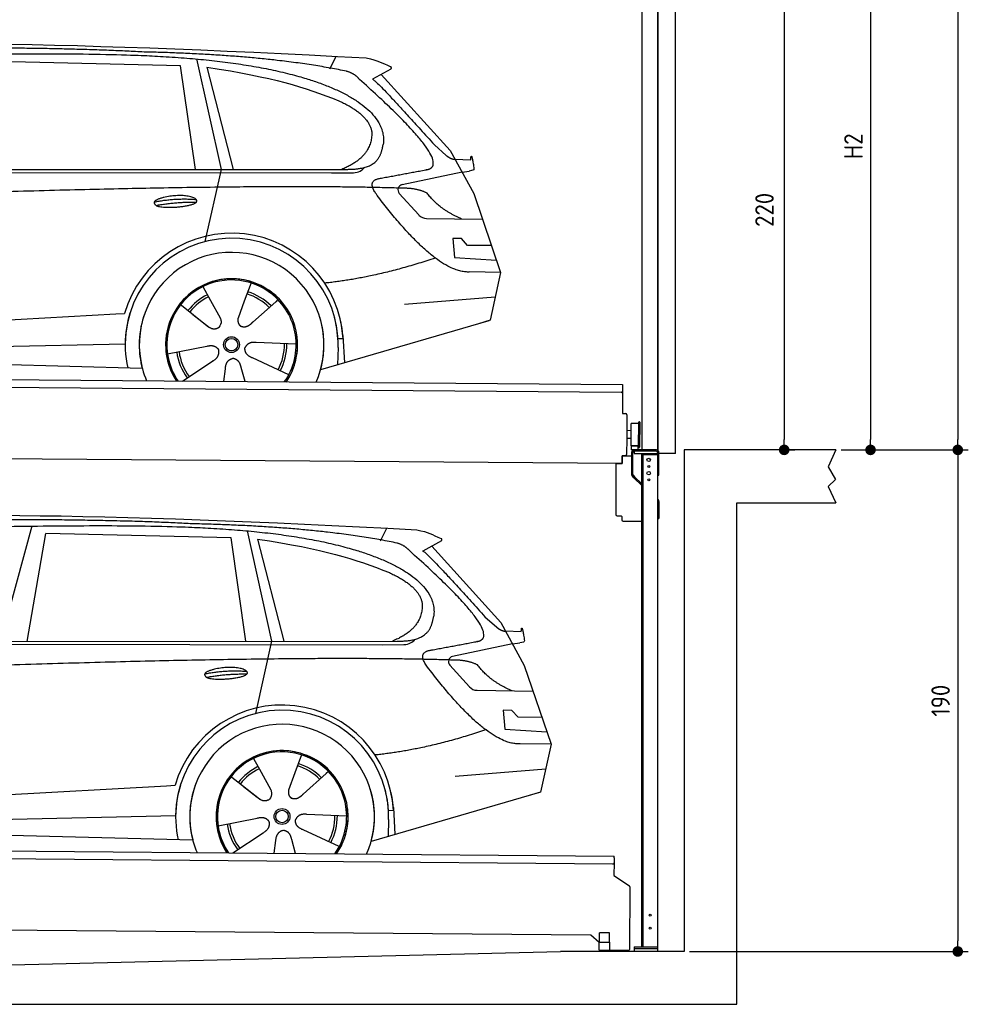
# Model space of a CAD drawing. Header units: millimetres. Extents: x -411 to 6777, y 0 to 6827.
# Tile 5 of 6: x 3183 to 6777, y 0 to 3730. Entities that reach past the tile are written whole.
import ezdxf

# ---------------------------------------------------------------- set-up
doc = ezdxf.new("R2010")
doc.units = ezdxf.units.MM
doc.layers.add('4', color=3, linetype='Continuous')
for name, color, linetype, lineweight in [('car', 10, 'Continuous', 25), ('Gebäude', 7, 'Continuous', 25), ('Plattform', 7, 'Continuous', 25), ('Ständer vorne', 7, 'Continuous', 25), ('Tor', 200, 'Continuous', 25)]:
    doc.layers.add(name, color=color, linetype=linetype, lineweight=lineweight)
doc.styles.get("Standard").update_dxf_attribs({"font": 'ISOCP.SHX'})
doc.dimstyles.new('GEN-ISO', dxfattribs={"dimscale": 20, "dimtxt": 3.5, "dimasz": 2, "dimexe": 2, "dimexo": 1, "dimgap": 1.5, "dimtad": 1, "dimdec": 1, "dimlfac": 0.1, "dimdsep": 46, "dimtxsty": 'STANDARD', "dimblk": 'PUNKT', "dimcen": 2, "dimclrd": 256, "dimclre": 256, "dimclrt": 2, "dimadec": 0, "dimazin": 0, "dimtp": 0.1, "dimtm": 0.1, "dimtfac": 0.71, "dimtdec": 1, "dimtmove": 2, "dimatfit": 3, "dimldrblk": 'PUNKT', "dimfxl": 2, "dimtolj": 1, "dimarcsym": 0})

# ---------------------------------------------------------------- blocks, each defined once
blk = doc.blocks.new('PUNKT')
at = {"layer": '4', "color": 0, "linetype": 'ByBlock'}
blk.add_line((-0.5, 0), (-1, 0), dxfattribs=at)
at = {"layer": '4', "color": 0, "linetype": 'ByBlock', "const_width": 0.5}
blk.add_lwpolyline([(-0.25, 0, 1), (0.25, 0, 1)], format="xyb", close=True, dxfattribs=at)
blk = doc.blocks.new('*D83')
at = {"layer": '4', "lineweight": -2, "transparency": 16777216}
for p, q in [((5720, 6000), (6776.9, 6000)), ((6736.9, 5960), (6736.9, 2140)), ((6295.4, 2100), (6776.9, 2100))]:
    blk.add_line(p, q, dxfattribs=at)
at = {"layer": 'Defpoints', "color": 0, "transparency": 16777216}
for p in [(5700, 6000), (6275.4, 2100), (6736.9, 2100)]:
    blk.add_point(p, dxfattribs=at)
at = {"layer": '4', "lineweight": -2, "transparency": 16777216, "xscale": 40, "yscale": 40, "zscale": 40}
for p, rotation in [((6736.9, 6000), 90), ((6736.9, 2100), 270)]:
    blk.add_blockref('PUNKT', p, dxfattribs=dict(at, rotation=rotation))
at = {"layer": '4', "color": 2, "transparency": 16777216, "insert": (6671.9, 4050), "char_height": 70, "attachment_point": 5, "rotation": 90}
blk.add_mtext('390', dxfattribs=at)
blk = doc.blocks.new('*D84')
at = {"layer": '4', "lineweight": -2, "transparency": 16777216}
for p, q in [((6295.4, 2100), (6776.9, 2100)), ((6736.9, 2060), (6736.9, 240)), ((5720, 200), (6776.9, 200))]:
    blk.add_line(p, q, dxfattribs=at)
at = {"layer": 'Defpoints', "color": 0, "transparency": 16777216}
for p in [(6275.4, 2100), (5700, 200), (6736.9, 200)]:
    blk.add_point(p, dxfattribs=at)
at = {"layer": '4', "lineweight": -2, "transparency": 16777216, "xscale": 40, "yscale": 40, "zscale": 40}
for p, rotation in [((6736.9, 2100), 90), ((6736.9, 200), 270)]:
    blk.add_blockref('PUNKT', p, dxfattribs=dict(at, rotation=rotation))
at = {"layer": '4', "color": 2, "transparency": 16777216, "insert": (6671.9, 1150), "char_height": 70, "attachment_point": 5, "rotation": 90}
blk.add_mtext('190', dxfattribs=at)
blk = doc.blocks.new('*D85')
at = {"layer": '4', "lineweight": -2, "transparency": 16777216}
for p, q in [((5920, 4400), (6446.5, 4400)), ((6406.5, 4360), (6406.5, 2140)), ((6295.4, 2100), (6446.5, 2100))]:
    blk.add_line(p, q, dxfattribs=at)
at = {"layer": 'Defpoints', "color": 0, "transparency": 16777216}
for p in [(5900, 4400), (6275.4, 2100), (6406.5, 2100)]:
    blk.add_point(p, dxfattribs=at)
at = {"layer": '4', "lineweight": -2, "transparency": 16777216, "xscale": 40, "yscale": 40, "zscale": 40}
for p, rotation in [((6406.5, 4400), 90), ((6406.5, 2100), 270)]:
    blk.add_blockref('PUNKT', p, dxfattribs=dict(at, rotation=rotation))
at = {"layer": '4', "color": 2, "transparency": 16777216, "insert": (6341.5, 3250), "char_height": 70, "attachment_point": 5, "rotation": 90}
blk.add_mtext('H2', dxfattribs=at)
blk = doc.blocks.new('*D87')
at = {"layer": '4', "lineweight": -2, "transparency": 16777216}
for p, q in [((5457.5, 4300), (6119.3, 4300)), ((6079.3, 4260), (6079.3, 2140)), ((6099.3, 2100), (6119.3, 2100))]:
    blk.add_line(p, q, dxfattribs=at)
at = {"layer": 'Defpoints', "color": 0, "transparency": 16777216}
for p in [(5437.5, 4300), (6079.3, 2100), (6079.3, 2100)]:
    blk.add_point(p, dxfattribs=at)
at = {"layer": '4', "lineweight": -2, "transparency": 16777216, "xscale": 40, "yscale": 40, "zscale": 40}
for p, rotation in [((6079.3, 4300), 90), ((6079.3, 2100), 270)]:
    blk.add_blockref('PUNKT', p, dxfattribs=dict(at, rotation=rotation))
at = {"layer": '4', "color": 2, "transparency": 16777216, "insert": (6004.7, 3009.2), "char_height": 70, "attachment_point": 5, "rotation": 90}
blk.add_mtext('220', dxfattribs=at)
blk = doc.blocks.new('UG Plattfrom Gl550')
at = {"layer": 'Plattform'}
for p, q in [((498.3, 603.8), (5435.1, 560.7)), ((5429.8, 530.7), (503, 573.7)), ((5435, 554.7), (5435.1, 560.7)), ((5434.9, 535.7), (5434.5, 488.2)), ((5435, 554.7), (5434.9, 535.7)), ((5434.5, 488.2), (5492.9, 448.7)), ((5495.1, 444.5), (5493, 208.2)), ((5347, 261.5), (621.4, 302.7)), ((5378.7, 233.7), (5347, 261.5)), ((5379.7, 235.2), (5380.1, 271.2)), ((5418.1, 270.8), (5380.1, 271.2)), ((5417.7, 234.8), (5418.1, 270.8)), ((5378.5, 205.2), (5378.7, 235.2)), ((5378.7, 235.2), (5418.7, 234.8)), ((5418.5, 204.8), (5418.7, 234.8)), ((5378.5, 205.2), (5418.5, 204.8)), ((5488, 203.2), (5414.8, 203.9))]:
    blk.add_line(p, q, dxfattribs=at)
for centre, radius, start, end in [((5429.9, 535.7), 5, 269.5, 359.5), ((5490.1, 444.5), 5, 359.5, 55.9134), ((5425.8, 243.8), 12, 227.6897, 228.0904), ((5414.9, 208.9), 5, 232.6301, 269.5), ((5488, 208.2), 5, 269.5, 359.5)]:
    blk.add_arc(centre, radius, start, end, dxfattribs=at)
blk = doc.blocks.new('Palette EG Gl550')
at = {"layer": 'Plattform'}
for p, q in [((429.5, 2387), (5467.3, 2348)), ((5462.1, 2318), (434.2, 2357)), ((5467.3, 2348), (5466.5, 2238)), ((5466.5, 2238), (5478.5, 2237.9)), ((5483.4, 2232.8), (5482.7, 2142.8)), ((5527.5, 2110.5), (5528.3, 2204.5)), ((5532.3, 2204.5), (5531.5, 2110.5)), ((5501.1, 2172.8), (5484.1, 2173)), ((5499.6, 2115.6), (5500.2, 2199.8)), ((5482.7, 2142.8), (5482.3, 2082.9)), ((5499.8, 2142.7), (5482.7, 2142.8)), ((5525.9, 2115), (5500.9, 2115)), ((5500.9, 2100), (5500.9, 2115)), ((5512.9, 2115), (5500.9, 2115)), ((5500.9, 2100), (5500.9, 2115)), ((5500.9, 2100), (5525.9, 2100)), ((5525.9, 2100), (5500.9, 2100)), ((5525.9, 2100), (5525.9, 2115)), ((5525.9, 2100), (5525.9, 2115)), ((5465, 2048), (341.7, 2087.7)), ((5465.2, 2078), (5465, 2048)), ((5465.2, 2078), (5477.2, 2077.9)), ((5477.2, 2077.9), (5465.2, 2078))]:
    blk.add_line(p, q, dxfattribs=at)
for centre, radius, start, end in [((5462.1, 2323), 5, 268.5823, 358.5607), ((5478.4, 2232.9), 5, 359.556, 89.556), ((5530.3, 2204.5), 2, 359.3444, 179.3444), ((5500.6, 2199.8), 0.4, 91.7323, 179.3444), ((5511.7, 1873.6), 326.8, 87.1739, 91.9438), ((5527.8, 2200.4), 0.4, 266.9623, 359.3444), ((5500, 2115.6), 0.4, 179.3444, 266.9565), ((5519.7, 2999.4), 884.4, 268.7196, 270.4008), ((5491.8, 3203.4), 1088.9, 271.795, 271.861), ((5527.2, 2114.6), 0.4, 359.556, 91.938), ((5529.5, 2110.5), 2, 179.3444, 359.3444), ((5477.3, 2082.9), 5, 269.556, 359.556)]:
    blk.add_arc(centre, radius, start, end, dxfattribs=at)
blk = doc.blocks.new('Car_EG')
at = {"layer": 'car'}
for p, q in [((3852.9, 3580.7), (3945.7, 3162.4)), ((4357.9, 3543.3), (4382.1, 3590.6)), ((3792.6, 3554.8), (3091, 3571.1)), ((3848.5, 3162.4), (3792.6, 3554.8)), ((3892.2, 3549.7), (3991.7, 3162.5)), ((4589.4, 3542.6), (4519, 3504.1)), ((4552.4, 3522.3), (4814.1, 3234)), ((4754, 3255.6), (4799.2, 3215.4)), ((4814.1, 3234), (4903.3, 3071)), ((4831.7, 3201.8), (4891.9, 3199.2)), ((1721.3, 3152.4), (4364.6, 3149.2)), ((1768.3, 3161.3), (4420.2, 3162.7)), ((3945.7, 3162.4), (3884.9, 2888.8)), ((4364.6, 3149.2), (4447.5, 3149.9)), ((4858.7, 3152.5), (4631.9, 3104.6)), ((4858.7, 3152.5), (4886.4, 3156.3)), ((4621.2, 3071.6), (4695.5, 2989.8)), ((4903.3, 3071), (5004.9, 2772.4)), ((4724.6, 2976.6), (4936.3, 2973.9)), ((4856.4, 2900.6), (4823.7, 2900.9)), ((4823.7, 2900.9), (4829.9, 2829.3)), ((4879.9, 2874.5), (4856.4, 2900.6)), ((4970.4, 2873.7), (4879.9, 2874.5)), ((4829.9, 2829.3), (4988.9, 2819.3)), ((5004.9, 2772.4), (4888, 2773.9)), ((5004.9, 2772.4), (4965.3, 2590.8)), ((4059.5, 2732.3), (4034, 2663.6)), ((3877.2, 2718.5), (3906.3, 2666.1)), ((3789.4, 2652.8), (3900.1, 2565.1)), ((3905, 2668.5), (3906.3, 2666.1)), ((3906.3, 2666.1), (3942.9, 2599.9)), ((4034, 2663.6), (4010.1, 2599)), ((4153.3, 2661.2), (4065.7, 2583.8)), ((4161.1, 2669.6), (4153.3, 2661.2)), ((4641.2, 2651.4), (4984.6, 2679.2)), ((1677.7, 2513), (3547.7, 2615.1)), ((3547.7, 2615.1), (3580.2, 2616.9)), ((3839.5, 2612.9), (3890.8, 2572.3)), ((4960.7, 2589.5), (4322.9, 2403.9)), ((4965.3, 2590.8), (4921.5, 2578.1)), ((1697, 2460.9), (3582.9, 2502.3)), ((4230.4, 2500.4), (4079.2, 2506.8)), ((4407.9, 2521.2), (4388.7, 2520.2)), ((4407.3, 2533.3), (4412.9, 2430.1)), ((1598.6, 2463.5), (3647.1, 2410.1)), ((3743, 2463.7), (3891.6, 2492.7)), ((4389.1, 2487.7), (4387.4, 2422.7)), ((3799.2, 2360.6), (3914.4, 2437.1)), ((4202.2, 2384.5), (4064.9, 2448.5)), ((3956.3, 2359.2), (3962.2, 2407.6)), ((4037, 2358.5), (4022.1, 2412.1))]:
    blk.add_line(p, q, dxfattribs=at)
for radius in [30.1, 23.6]:
    blk.add_circle((3985.4, 2498.7), radius, dxfattribs=at)
for centre, radius, start, end in [((4636, 3085.1), 20, 101.911, 222.2225), ((4725.1, 3016.6), 40, 222.2225, 269.2614), ((3985.9, 2498.2), 422.7, 3.1257, 163.6879), ((3985.9, 2498.2), 403.4, 3.1257, 179.4216), ((3985.9, 2498.2), 350, 344.3697, 194.5808), ((3985.9, 2498.2), 250, 325.66, 212.9259), ((3985.9, 2498.2), 250, 325.66, 212.9259), ((3985.4, 2498.7), 245, 41.4393, 188.2101), ((3985.9, 2498.2), 250, 40.5532, 137.1602), ((3985.4, 2498.7), 209.6, 115.7372, 141.8665), ((3985.4, 2498.7), 200.6, 44.5019, 73.0215), ((3985.4, 2498.7), 209.6, 44.3713, 72.8747), ((3985.4, 2498.7), 200.6, 115.5904, 141.8784), ((3985.4, 2498.7), 245, 0.4019, 44.2101), ((3985.9, 2498.2), 422.7, 163.4862, 163.6879), ((3985.9, 2498.2), 403.4, 162.7346, 179.4216), ((3985.9, 2498.2), 350, 160.1996, 194.5808), ((3985.9, 2498.2), 250, 152.2768, 213.34), ((3985.4, 2498.7), 245, 151.8272, 188.2101), ((3985.9, 2498.2), 350, 344.3697, 17.4023), ((3985.9, 2498.2), 403.4, 3.1257, 14.8673), ((3985.9, 2498.2), 422.7, 3.1257, 14.1157), ((3985.9, 2498.2), 403.4, 172.558, 192.5899), ((3985.9, 2498.2), 350, 171.6006, 202.9387), ((3985.9, 2498.2), 250, 168.6947, 213.34), ((3985.4, 2498.7), 245, 168.6088, 214.2758), ((3985.4, 2498.7), 245, 324.7242, 8.993), ((3985.9, 2498.2), 250, 325.66, 8.9072), ((3985.4, 2498.7), 200.6, 331.5904, 1.0215), ((3985.4, 2498.7), 209.6, 331.7372, 0.8747), ((3985.9, 2498.2), 350, 336.0613, 6.0012), ((3985.9, 2498.2), 403.4, 358.5068, 5.0439), ((3985.9, 2498.2), 422.7, 3.1257, 3.2156), ((3985.4, 2498.7), 209.6, 187.7372, 216.8747), ((3985.4, 2498.7), 200.6, 187.5904, 217.0215)]:
    blk.add_arc(centre, radius, start, end, dxfattribs=at)
for points, degree in [([(2151.2, 3599.7), (2438.8, 3661.3), (3323.8, 3648), (4495.8, 3584.7)], 3), ([(3646, 3607.4), (3297.8, 3626.8), (2681.9, 3622.1)], 2), ([(4420.9, 3534.4), (4120.4, 3597), (3646, 3607.4)], 2), ([(4495.8, 3584.7), (4542.5, 3575.3), (4551.4, 3567), (4588.7, 3551.2)], 3), ([(3892.2, 3549.7), (4146.3, 3510.8), (4259.5, 3475.1), (4392.3, 3422.4)], 3), ([(4589.4, 3542.6), (4591.1, 3544.2), (4591.8, 3547.3), (4591.2, 3550.1), (4588.7, 3551.2)], 4), ([(4470.3, 3503.5), (4452.4, 3525.4), (4420.9, 3534.4)], 2), ([(4732.1, 3163.2), (4821.6, 3191.2), (4470.3, 3503.5)], 2), ([(4519, 3504.1), (4526.8, 3508.3), (4754, 3255.6)], 2), ([(4392.3, 3422.4), (4506.4, 3370.4), (4516.5, 3305.2)], 2), ([(4516.5, 3305.2), (4521.3, 3210.7), (4403.6, 3162.7)], 2), ([(4420.2, 3162.7), (4470.3, 3162.7), (4543.3, 3167.4), (4551.5, 3214.2), (4560.1, 3257.3)], 4), ([(4799.2, 3215.4), (4807.5, 3208.1), (4820.7, 3200.3), (4829.8, 3200.3), (4831.7, 3201.8)], 4), ([(4891.9, 3199.2), (4893.5, 3238.1), (4904.1, 3163.8)], 2), ([(4519, 3182.3), (4519.1, 3182.4), (4519.1, 3182.4), (4519.2, 3182.4)], 3), ([(4447.5, 3149.9), (4466.8, 3150.5), (4481.6, 3159.5), (4488.9, 3169.7)], 3), ([(4904.1, 3163.8), (4904.4, 3160.1), (4898.8, 3158.4), (4886.4, 3156.3)], 3), ([(4638.8, 3091), (3762.4, 3119.4), (1329.3, 3007.2)], 2), ([(4537, 3064.2), (4493.2, 3122.9), (4553.2, 3129.5)], 2), ([(4888, 2773.9), (4762.3, 2766.8), (4537, 3064.2)], 2), ([(4726.5, 3072.6), (4689.3, 3091), (4638.8, 3091)], 2), ([(4857.1, 2974.9), (4771.7, 3010.8), (4726.5, 3072.6)], 2), ([(3692.9, 3038.9), (3768.5, 3055.1), (3851.9, 3048.6)], 2), ([(3700, 3026), (3774.1, 3039.9), (3852, 3038.5)], 2), ([(4756.6, 2826.5), (4531.2, 2751.1), (4338.2, 2731.7)], 2), ([(3891, 2572.3), (3914.3, 2550.4), (3937.6, 2563.8)], 2), ([(4079.2, 2506.8), (4047.4, 2510.8), (4036.4, 2486.3)], 2), ([(3891.6, 2492.7), (3922.3, 2501.4), (3936.9, 2478.8)], 2), ([(3914.4, 2437.1), (3942.4, 2452.5), (3936.9, 2478.8)], 2), ([(4064.9, 2448.5), (4034.9, 2459.5), (4036.4, 2486.3)], 2), ([(3962.2, 2407.6), (3963.4, 2439.5), (3989.4, 2446.4)], 2), ([(4022.1, 2412.1), (4016.1, 2443.5), (3989.4, 2446.4)], 2)]:
    blk.add_open_spline(points, degree=degree, dxfattribs=at)
for points, degree, knots in [([(2320.7, 3586), (2347.3, 3588), (2486.7, 3589.9), (3508.2, 3610), (4128.4, 3603.6), (4583.8, 3431), (4560.1, 3257.3)], 4, [0.0821318, 0.0821318, 0.0821318, 0.0821318, 0.0821318, 0.258851, 0.508851, 1, 1, 1, 1, 1]), ([(4553.2, 3129.5), (4720.1, 3160.6), (4722.9, 3161.2), (4731.3, 3163), (4732.1, 3163.2)], 1, [0.1611508, 0.1611508, 1, 1.0196119, 1.078724, 1.0847856, 1.0847856]), ([(3700, 3026), (3676.6, 3042.6), (3722.1, 3057.9), (3805, 3077.3), (3897.6, 3043.4), (3835.4, 3020.2), (3726.3, 3014), (3704.9, 3023), (3700, 3026)], 5, [0, 0, 0, 0, 0, 0, 0.300106, 0.500106, 0.700106, 1, 1, 1, 1, 1, 1]), ([(3942.9, 2599.9), (3944.5, 2595.8), (3945.5, 2591.8), (3945.8, 2587.9), (3946.5, 2579.3), (3943.7, 2571.3), (3937.6, 2563.8)], 3, [0.2167758, 0.2167758, 0.2167758, 0.2167758, 0.4600873, 0.4600873, 0.4600873, 1, 1, 1, 1]), ([(4010.1, 2599), (4009.5, 2595.8), (4009.3, 2592.8), (4009.3, 2589.9), (4009.7, 2587.1), (4010.4, 2581.3), (4012.5, 2576), (4016, 2571.4), (4020.9, 2568.4)], 4, [0.3191838, 0.3191838, 0.3191838, 0.3191838, 0.3191838, 0.5438253, 0.5438253, 0.5438253, 0.5438253, 1, 1, 1, 1, 1]), ([(4065.7, 2583.8), (4065.7, 2583.8), (4065.7, 2583.8), (4065.7, 2583.8), (4065.7, 2583.8), (4056.6, 2574.1), (4045.9, 2564.2), (4031.6, 2561.8), (4020.9, 2568.4)], 4, [-0.000003, -0.000003, -0.000003, -0.000003, -0.000003, 0, 0, 0, 0, 1, 1, 1, 1, 1])]:
    blk.add_open_spline(points, degree=degree, knots=knots, dxfattribs=at)
blk = doc.blocks.new('Car_147')
at = {"layer": 'car'}
for p, q in [((3229.2, 1811.5), (3109.9, 1374.6)), ((4044.3, 1793.4), (4137.1, 1375.1)), ((4549.3, 1756), (4573.5, 1803.3)), ((3211.6, 1374.7), (3282.4, 1783.8)), ((3983.9, 1767.5), (3282.4, 1783.8)), ((4039.9, 1375.1), (3983.9, 1767.5)), ((4083.5, 1762.4), (4183.1, 1375.2)), ((4780.8, 1755.3), (4710.3, 1716.8)), ((4743.8, 1735), (5005.5, 1446.7)), ((4945.4, 1468.3), (4990.6, 1428.1)), ((5005.5, 1446.7), (5094.6, 1283.7)), ((5023.1, 1414.5), (5083.3, 1411.9)), ((1912.6, 1365.1), (4556, 1361.9)), ((1959.6, 1374), (4611.6, 1375.4)), ((4137.1, 1375.1), (4076.2, 1101.5)), ((4556, 1361.9), (4638.8, 1362.6)), ((5050.1, 1365.2), (4823.2, 1317.3)), ((5050.1, 1365.2), (5077.8, 1369)), ((4812.5, 1284.3), (4886.8, 1202.4)), ((5094.6, 1283.7), (5196.3, 985.1)), ((4915.9, 1189.3), (5127.7, 1186.6)), ((5047.7, 1113.3), (5015.1, 1113.6)), ((5015.1, 1113.6), (5021.3, 1042)), ((5071.3, 1087.2), (5047.7, 1113.3)), ((5161.8, 1086.4), (5071.3, 1087.2)), ((5021.3, 1042), (5180.3, 1032)), ((5196.3, 985.1), (5079.4, 986.6)), ((5196.3, 985.1), (5156.7, 803.5)), ((4250.9, 945), (4225.3, 876.3)), ((4068.6, 931.2), (4097.7, 878.8)), ((3980.8, 865.5), (4091.4, 777.8)), ((4096.4, 881.2), (4097.7, 878.8)), ((4097.7, 878.8), (4134.2, 812.6)), ((4225.3, 876.3), (4201.5, 811.7)), ((4344.6, 873.9), (4257.1, 796.5)), ((4352.4, 882.3), (4344.6, 873.9)), ((4832.5, 864.1), (5175.9, 891.9)), ((1869, 725.7), (3739, 827.8)), ((3739, 827.8), (3771.5, 829.6)), ((4030.9, 825.6), (4082.1, 785)), ((5152, 802.2), (4514.3, 616.6)), ((5156.7, 803.5), (5112.9, 790.8)), ((4598.6, 746), (4604.3, 642.8)), ((1888.4, 673.6), (3774.2, 715)), ((4421.8, 713.1), (4270.5, 719.5)), ((4599.3, 733.9), (4580, 732.9)), ((1789.9, 676.2), (3838.5, 622.8)), ((3934.3, 676.4), (4082.9, 705.4)), ((4580.5, 700.4), (4578.8, 635.4)), ((3990.6, 573.3), (4105.7, 649.8)), ((4393.5, 597.2), (4256.3, 661.2)), ((4147.6, 571.9), (4153.6, 620.3)), ((4228.4, 571.2), (4213.4, 624.8))]:
    blk.add_line(p, q, dxfattribs=at)
for radius in [30.1, 23.6]:
    blk.add_circle((4176.8, 711.4), radius, dxfattribs=at)
for centre, radius, start, end in [((4827.3, 1297.8), 20, 101.911, 222.2225), ((4916.5, 1229.3), 40, 222.2225, 269.2614), ((4177.2, 710.9), 422.7, 3.1257, 163.6879), ((4177.2, 710.9), 403.4, 3.1257, 179.4216), ((4177.2, 710.9), 350, 344.3697, 194.5808), ((4177.2, 710.9), 250, 325.66, 212.9259), ((4177.2, 710.9), 250, 325.66, 212.9259), ((4176.8, 711.4), 245, 41.4393, 188.2101), ((4177.2, 710.9), 250, 40.5532, 137.1602), ((4176.8, 711.4), 209.6, 115.7372, 141.8665), ((4176.8, 711.4), 200.6, 44.5019, 73.0215), ((4176.8, 711.4), 209.6, 44.3713, 72.8747), ((4176.8, 711.4), 200.6, 115.5904, 141.8784), ((4176.8, 711.4), 245, 0.4019, 44.2101), ((4177.2, 710.9), 422.7, 163.4862, 163.6879), ((4177.2, 710.9), 403.4, 162.7346, 179.4216), ((4177.2, 710.9), 350, 160.1996, 194.5808), ((4177.2, 710.9), 250, 152.2768, 213.34), ((4176.8, 711.4), 245, 151.8272, 188.2101), ((4177.2, 710.9), 350, 344.3697, 17.4023), ((4177.2, 710.9), 403.4, 3.1257, 14.8673), ((4177.2, 710.9), 422.7, 3.1257, 14.1157), ((4177.2, 710.9), 403.4, 172.558, 192.5899), ((4177.2, 710.9), 350, 171.6006, 202.9387), ((4177.2, 710.9), 250, 168.6947, 213.34), ((4176.8, 711.4), 245, 168.6088, 214.2758), ((4176.8, 711.4), 245, 324.7242, 8.993), ((4177.2, 710.9), 250, 325.66, 8.9072), ((4177.2, 710.9), 350, 336.0613, 6.0012), ((4177.2, 710.9), 403.4, 358.5068, 5.0439), ((4176.8, 711.4), 200.6, 331.5904, 1.0215), ((4176.8, 711.4), 209.6, 331.7372, 0.8747), ((4177.2, 710.9), 422.7, 3.1257, 3.2156), ((4176.8, 711.4), 209.6, 187.7372, 216.8747), ((4176.8, 711.4), 200.6, 187.5904, 217.0215)]:
    blk.add_arc(centre, radius, start, end, dxfattribs=at)
for points, degree in [([(2342.5, 1812.4), (2630.1, 1874), (3515.1, 1860.7), (4687.1, 1797.4)], 3), ([(3837.4, 1820.1), (3489.2, 1839.5), (2873.2, 1834.8)], 2), ([(4612.3, 1747.1), (4311.7, 1809.7), (3837.4, 1820.1)], 2), ([(4687.1, 1797.4), (4733.9, 1788), (4742.7, 1779.7), (4780.1, 1763.9)], 3), ([(4083.5, 1762.4), (4337.6, 1723.5), (4450.8, 1687.8), (4583.6, 1635.1)], 3), ([(4780.8, 1755.3), (4782.4, 1756.9), (4783.1, 1760), (4782.6, 1762.8), (4780.1, 1763.9)], 4), ([(4661.7, 1716.2), (4643.8, 1738.1), (4612.3, 1747.1)], 2), ([(4923.5, 1375.9), (5012.9, 1403.9), (4661.7, 1716.2)], 2), ([(4710.3, 1716.8), (4718.2, 1721), (4945.4, 1468.3)], 2), ([(4583.6, 1635.1), (4697.7, 1583.1), (4707.9, 1517.9)], 2), ([(4707.9, 1517.9), (4712.6, 1423.4), (4594.9, 1375.4)], 2), ([(4611.6, 1375.4), (4661.6, 1375.4), (4734.7, 1380.1), (4742.8, 1426.9), (4751.5, 1470)], 4), ([(4990.6, 1428.1), (4998.8, 1420.7), (5012.1, 1413), (5021.2, 1413), (5023.1, 1414.5)], 4), ([(5083.3, 1411.9), (5084.8, 1450.8), (5095.5, 1376.5)], 2), ([(4638.8, 1362.6), (4658.1, 1363.2), (4672.9, 1372.2), (4680.2, 1382.4)], 3), ([(4710.3, 1395), (4710.4, 1395.1), (4710.5, 1395.1), (4710.6, 1395.1)], 3), ([(5095.5, 1376.5), (5095.7, 1372.8), (5090.2, 1371.1), (5077.8, 1368.9)], 3), ([(4830.2, 1303.7), (3953.8, 1332.1), (1520.6, 1219.9)], 2), ([(4728.4, 1276.9), (4684.6, 1335.6), (4744.6, 1342.2)], 2), ([(5079.4, 986.6), (4953.6, 979.5), (4728.4, 1276.9)], 2), ([(4917.9, 1285.3), (4880.6, 1303.7), (4830.2, 1303.7)], 2), ([(5048.4, 1187.6), (4963.1, 1223.5), (4917.9, 1285.3)], 2), ([(3884.3, 1251.6), (3959.8, 1267.8), (4043.3, 1261.3)], 2), ([(3891.3, 1238.7), (3965.5, 1252.6), (4043.4, 1251.2)], 2), ([(4947.9, 1039.2), (4722.5, 963.8), (4529.6, 944.4)], 2), ([(4082.4, 785), (4105.7, 763.1), (4129, 776.5)], 2), ([(4270.5, 719.5), (4238.8, 723.5), (4227.8, 699)], 2), ([(4082.9, 705.4), (4113.7, 714.1), (4128.3, 691.5)], 2), ([(4105.7, 649.8), (4133.7, 665.2), (4128.3, 691.5)], 2), ([(4256.3, 661.2), (4226.3, 672.2), (4227.8, 699)], 2), ([(4153.6, 620.3), (4154.8, 652.2), (4180.7, 659.1)], 2), ([(4213.4, 624.8), (4207.4, 656.2), (4180.7, 659.1)], 2)]:
    blk.add_open_spline(points, degree=degree, dxfattribs=at)
for points, degree, knots in [([(2512.1, 1798.7), (2538.6, 1800.7), (2678.1, 1802.6), (3699.5, 1822.7), (4319.8, 1816.3), (4775.2, 1643.7), (4751.5, 1470)], 4, [0.0821318, 0.0821318, 0.0821318, 0.0821318, 0.0821318, 0.258851, 0.508851, 1, 1, 1, 1, 1]), ([(4744.6, 1342.2), (4911.5, 1373.3), (4914.3, 1373.9), (4922.6, 1375.7), (4923.5, 1375.9)], 1, [0.1611508, 0.1611508, 1, 1.0196119, 1.078724, 1.0847856, 1.0847856]), ([(3891.3, 1238.7), (3867.9, 1255.3), (3913.5, 1270.6), (3996.3, 1290), (4089, 1256.1), (4026.8, 1232.9), (3917.6, 1226.7), (3896.2, 1235.7), (3891.3, 1238.7)], 5, [0, 0, 0, 0, 0, 0, 0.300106, 0.500106, 0.700106, 1, 1, 1, 1, 1, 1]), ([(4134.2, 812.6), (4135.9, 808.5), (4136.9, 804.5), (4137.2, 800.6), (4137.8, 792), (4135.1, 784), (4129, 776.5)], 3, [0.2167758, 0.2167758, 0.2167758, 0.2167758, 0.4600873, 0.4600873, 0.4600873, 1, 1, 1, 1]), ([(4201.5, 811.7), (4200.9, 808.5), (4200.6, 805.5), (4200.7, 802.6), (4201, 799.8), (4201.8, 794), (4203.8, 788.7), (4207.4, 784.1), (4212.3, 781.1)], 4, [0.3191838, 0.3191838, 0.3191838, 0.3191838, 0.3191838, 0.5438253, 0.5438253, 0.5438253, 0.5438253, 1, 1, 1, 1, 1]), ([(4257.1, 796.5), (4257.1, 796.5), (4257.1, 796.5), (4257.1, 796.5), (4257.1, 796.5), (4248, 786.8), (4237.3, 776.9), (4223, 774.5), (4212.3, 781.1)], 4, [-0.000003, -0.000003, -0.000003, -0.000003, -0.000003, 0, 0, 0, 0, 1, 1, 1, 1, 1])]:
    blk.add_open_spline(points, degree=degree, knots=knots, dxfattribs=at)
blk = doc.blocks.new('Ständer_vorn_GT190')
at = {"layer": 'Ständer vorne'}
for p, q in [((5501, 2090), (5501, 2007.2)), ((5506.1, 2007.2), (5506.1, 2090)), ((5595, 2100), (5511, 2100)), ((5511, 2095), (5511, 2087)), ((5595.1, 2095), (5511.1, 2095)), ((5600, 200), (5600, 2090)), ((5605, 2004), (5605, 2090)), ((5465, 2048), (5465.2, 2078)), ((5465.2, 2078), (5501, 2077.7)), ((5511, 2087), (5600, 2087)), ((5540, 218), (5540, 2087)), ((5540, 2082), (5600, 2082)), ((5545, 218), (5545, 2082)), ((5441, 2048.2), (5441, 1855)), ((5441, 2048.2), (5465, 2048)), ((5510.3, 1993.9), (5504.1, 2000)), ((5507.6, 2003.7), (5512.7, 1998.6)), ((5510.3, 1993.9), (5539.8, 1965)), ((5512.7, 1998.6), (5540, 1971.8)), ((5600, 2004), (5605, 2004)), ((5600, 1914), (5602, 1912.1)), ((5605, 1904.9), (5605, 1840)), ((5446, 1850), (5461.5, 1850)), ((5464, 1847.5), (5464, 1835)), ((5469, 1830), (5540, 1830)), ((5600, 1840), (5605, 1840)), ((5511, 218), (5600, 218)), ((5511, 218), (5511, 200)), ((5600, 210), (5511, 210)), ((5600, 200), (5511, 200))]:
    blk.add_line(p, q, dxfattribs=at)
for centre, radius in [((5566, 2062), 6.5), ((5566, 2012), 6.5), ((5566, 2037), 3.7), ((5566, 1987), 3.7), ((5571.4, 338), 3.7), ((5571.4, 288), 3.7)]:
    blk.add_circle(centre, radius, dxfattribs=at)
for centre, radius, start, end in [((5511.1, 2089.9), 10.1, 90.1445, 179.6512), ((5511.1, 2090), 5, 90, 180), ((5595, 2090), 10, 0, 90), ((5595, 2090), 5, 0, 90), ((5511.1, 2007.2), 10.1, 180, 225.5525), ((5511.1, 2007.2), 5, 179.6711, 225.5525), ((5595, 1904.9), 10, 0, 45.8814), ((5446, 1855), 5, 180, 270), ((5461.5, 1847.5), 2.5, 0, 90), ((5469, 1835), 5, 180, 270)]:
    blk.add_arc(centre, radius, start, end, dxfattribs=at)
blk = doc.blocks.new('Ständer vorne ab 340')
at = {"layer": 'Ständer vorne'}
for p, q in [((5240, 5232), (5240, 4932)), ((5490, 5232), (5240, 5232)), ((5490, 5212), (5490, 5232)), ((5540, 5212), (5490, 5212)), ((5540, 4982), (5540, 5212)), ((5540.2, 5112), (5539.8, 5112)), ((5540, 5112), (5540, 2100)), ((5600, 5112), (5540, 5112)), ((5600, 2098.7), (5600, 5112)), ((5490, 4932), (5490, 4982)), ((5490, 4982), (5540, 4982)), ((5240, 4932), (5490, 4932)), ((5540, 4827.4), (5540, 4828.4)), ((5511.2, 2095), (5511.2, 2087)), ((5595.1, 2095), (5511.2, 2095)), ((5600, 2087), (5600, 2090)), ((5511.2, 2087), (5600, 2087))]:
    blk.add_line(p, q, dxfattribs=at)
blk = doc.blocks.new('Tor ab 370 Gebäude')
at = {"layer": 'Tor'}
for p, q in [((5465.6, 5464.5), (5465.6, 5763)), ((5465.6, 5763), (5668, 5763)), ((5668, 2087), (5668, 5763)), ((5557, 5464.5), (5465.6, 5464.5)), ((5557, 5464.5), (5557, 5163)), ((5562, 5157.1), (5600, 5157)), ((5600, 4992), (5600, 5157)), ((5600, 4992), (5590, 4992)), ((5600, 4992), (5600, 2087)), ((5600, 2087), (5600, 4992)), ((5668, 2087), (5600, 2087))]:
    blk.add_line(p, q, dxfattribs=at)
blk.add_arc((5563, 5163), 6, 180, 260.4059, dxfattribs=at)
blk = doc.blocks.new('Gebäude_390_GT190')
at = {"layer": 'Gebäude'}
for p, q in [((6275.4, 2100), (5700, 2100)), ((5700, 2100), (5700, 200)), ((6275.4, 2100), (6246.4, 2035.9)), ((6246.4, 2035.9), (6274.3, 1988)), ((6274.3, 1988), (6246.4, 1961)), ((6246.4, 1961), (6275.4, 1900)), ((5900, 0), (5900, 1900)), ((5900, 1900), (6275.4, 1900)), ((3000, 146.1), (5231.6, 200)), ((5700, 200), (5231.6, 200)), ((0, 0), (5900, 0))]:
    blk.add_line(p, q, dxfattribs=at)

msp = doc.modelspace()

# ---------------------------------------------------------------- block references
for name in ['Car_EG', 'Car_147']:
    msp.add_blockref(name, (0, 0))
at = {"layer": 'Gebäude'}
msp.add_blockref('Gebäude_390_GT190', (0, 0), dxfattribs=at)
at = {"layer": 'Plattform'}
for name in ['Palette EG Gl550', 'UG Plattfrom Gl550']:
    msp.add_blockref(name, (0, 0), dxfattribs=at)
at = {"layer": 'Ständer vorne'}
for name in ['Ständer vorne ab 340', 'Ständer_vorn_GT190']:
    msp.add_blockref(name, (0, 0), dxfattribs=at)
at = {"layer": 'Tor', "linetype": 'ByBlock'}
msp.add_blockref('Tor ab 370 Gebäude', (0, 0), dxfattribs=at)

# ---------------------------------------------------------------- dimensions: what is measured, and where the dimension line sits
at = {"layer": '4'}
for base, p1, p2, override, picture, middle in [((6736.86, 2100), (5700, 6000), (6275.45, 2100), {"dimdec": 0, "dimtdec": 3, "dimtolj": 0}, '*D83', (6671.86, 4050)), ((6736.86, 200), (6275.45, 2100), (5700, 200), {"dimtdec": 3, "dimtolj": 0}, '*D84', (6671.86, 1150))]:
    dim = msp.add_linear_dim(base=base, p1=p1, p2=p2, angle=90, dimstyle='GEN-ISO', override=override, dxfattribs=at)
    dim.commit()
    dim.dimension.update_dxf_attribs({"geometry": picture, "text_midpoint": middle})
dim = msp.add_linear_dim(base=(6406.55, 2100), p1=(5900, 4400), p2=(6275.45, 2100), angle=90, text='H2', dimstyle='GEN-ISO', override={"dimdec": 0, "dimtdec": 3, "dimtolj": 0}, dxfattribs=at)
dim.commit()
dim.dimension.update_dxf_attribs({"geometry": '*D85', "text_midpoint": (6341.54, 3250)})
dim = msp.add_linear_dim(base=(6079.31, 2100), p1=(5437.5, 4299.97), p2=(6079.31, 2100), angle=90, dimstyle='GEN-ISO', override={"dimtdec": 3, "dimtolj": 0}, dxfattribs=at)
dim.commit()
dim.dimension.update_dxf_attribs({"geometry": '*D87', "text_midpoint": (6004.71, 3009.23), "dimtype": 160})

doc.saveas('drawing.dxf')
